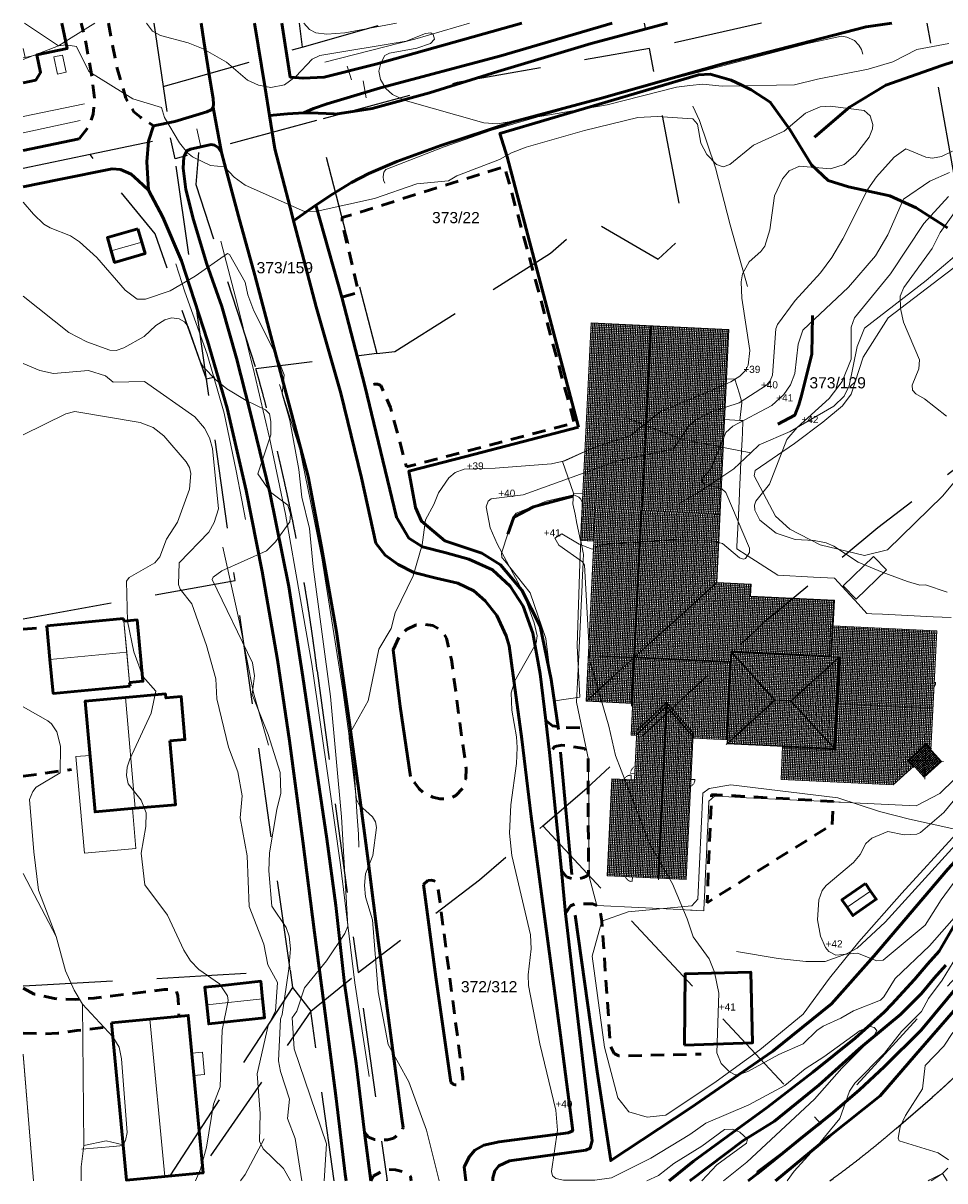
# Model space of a CAD drawing. Header units: millimetres. Extents: x -74122 to 142230, y -47317 to 101767.
# Tile 1 of 2: x -68027 to 35106, y -37552 to 91942. Entities that reach past the tile are written whole.
import ezdxf

# ---------------------------------------------------------------- set-up
doc = ezdxf.new("R2010")
doc.units = ezdxf.units.MM
for name, pattern in [('Dash 1mm', [2, 1, -1]), ('IMPORT-STREK MED BDS151 _4_', [4000, 0, -4000]), ('IMPORT-STREK MED BDS208 _4_', [3500, 3500, 0]), ('IMPORT-STVEGKANT _3_', [2500, 1500, -1000]), ('IMPORT-TEIGGR _3_', [15000, 10000, -5000])]:
    doc.linetypes.add(name, pattern=pattern)
for name, color, linetype, lineweight, true_color in [('- tall koterl', 30, 'Continuous', 5, 0xff7f00), ('2119_70 Tennfjord barnehage SOSI UTM_lokal nullpunkt_dwg', 7, 'Continuous', 5, 0x767676), ('IfcAnnotation', 6, 'Continuous', 25, 0xff00ff), ('K--DI---AnnetVegarealAvgrensning-STVEGKANT', 2, 'IMPORT-STVEGKANT _3_', 18, 0xffff00), ('K--DI---Bygningslinje-HUSDIV', 3, 'Continuous', 18, 0x00ff00), ('K--DI---ElvBekk-VANN', 4, 'Continuous', 18, 0x00ffff), ('K--DI---Elvekant', 4, 'Continuous', 18, 0x00ffff), ('K--DI---Gjerde', 6, 'Continuous', 18, 0xff00ff), ('K--DI---Hekk-HEKK', 7, 'IMPORT-STREK MED BDS151 _4_', 18, 0x52a5a5), ('K--DI---Høydekurve-KURVE', 9, 'Continuous', 18, 0x808080), ('K--DI---Høydekurve-TKURVE', 7, 'Continuous', 18, 0xc0c0c0), ('K--DI---KantUtsnitt', 7, 'Continuous', 18, 0x999999), ('K--DI---MurLoddrett-STMUR', 5, 'IMPORT-STREK MED BDS208 _4_', 18, 0x0000ff), ('K--DI---Mønelinje-HUSDIV', 3, 'Continuous', 18, 0x00ff00), ('K--DI---Takkant-HUS_TAK', 3, 'Continuous', 18, 0x00ff00), ('K--DI---Taksprang-HUSDIV', 3, 'Continuous', 18, 0x00ff00), ('K--DI---TaksprangBunn', 3, 'Continuous', 18, 0x00ff00), ('K--DI---Teiggrense-TEIGGR', 20, 'IMPORT-TEIGGR _3_', 18, 0xff3f00), ('K--DI---Vegbom', 2, 'Continuous', 18, 0xffff00), ('K--DI---Vegdekkekant-VKANT', 2, 'Continuous', 18, 0xffff00), ('K--DI---VegFiktivGrense', 2, 'Continuous', 18, 0xffff00), ('K--DI---VeggrøftÅpen', 7, 'Continuous', 18, 0x7f9fff), ('K--DI---Veglenke', 30, 'Continuous', 18, 0xff7f00), ('K--DI---Vegrekkverk-FENDERVERK', 6, 'Continuous', 18, 0xff00ff), ('K--DI---Veranda-HUSDIV', 7, 'Continuous', 18, 0x999999), ('K--DI---Voll', 7, 'Continuous', 18, 0x7f5f3f)]:
    doc.layers.add(name, color=color, linetype=linetype, lineweight=lineweight, true_color=true_color)
for name, color, linetype, lineweight in [('Doors', 7, 'Dash 1mm', 5), ('IfcDoor', 7, 'Continuous', 5), ('IfcRoof', 7, 'Continuous', 5), ('IfcSlab', 7, 'Continuous', 5), ('K--DI---Flateavgrensning', 7, 'Continuous', 18), ('Toposolid', 7, 'Continuous', 5)]:
    doc.layers.add(name, color=color, linetype=linetype, lineweight=lineweight)
doc.styles.add('Arial', font='arial.ttf', dxfattribs={"height": 800})
doc.styles.add('Arial_1', font='arial.ttf', dxfattribs={"height": 1250})
pattern_1 = [(267.238, (-370.72, 17.89), (192.9606, -9.3091), []), (357.238, (-370.72, 17.89), (9.6375, 199.7677), [])]

# ---------------------------------------------------------------- blocks, each defined once
blk = doc.blocks.new('ARK_2119_70_0_rvt-1-situasjonsplan')
at = {"layer": 'IfcSlab'}
for p, q in [((10676, 52150), (11603, 52105)), ((12178, 47514), (10456, 47597)), ((12178, 47514), (10456, 47597)), ((-7694, 42910), (-5166, 44028)), ((-7694, 42910), (-6463, 39385)), ((-6463, 39385), (-6495, 38739)), ((-5392, 39333), (-6463, 39385)), ((-5392, 39333), (-6463, 39385)), ((11931, 35417), (12041, 37691)), ((12041, 37691), (12079, 38490)), ((-6055, 35990), (-5646, 34076)), ((-5643, 34062), (-5539, 33573)), ((-5487, 29129), (-5940, 19737)), ((-5940, 19737), (-6121, 15986)), ((-6121, 15986), (-4755, 9592)), ((-4755, 9592), (-4701, -3523)), ((34547, 5759), (36194, 7365)), ((31904, 4399), (34547, 5759)), ((-4701, -3523), (-3823, -6746)), ((-3823, -6746), (5482, -7207))]:
    blk.add_line(p, q, dxfattribs=at)
at = {"layer": 'Toposolid'}
for p, q in [((-67878, 91942), (-64059, 89408)), ((-62656, 90281), (-59988, 91942)), ((-64059, 89408), (-62656, 90281)), ((10676, 52150), (11603, 52105)), ((11603, 52105), (12111, 50474)), ((12111, 50474), (12361, 49667)), ((12393, 49460), (12178, 47514)), ((12361, 49667), (12393, 49460)), ((12178, 47514), (12514, 47498)), ((12512, 47466), (12447, 46115)), ((12514, 47498), (12512, 47466)), ((12410, 45354), (12350, 44098)), ((12447, 46115), (12410, 45354)), ((-7694, 42910), (-5166, 44028)), ((12350, 44098), (12307, 43209)), ((12289, 42838), (12250, 42035)), ((12307, 43209), (12289, 42838)), ((12241, 41837), (12170, 40371)), ((12250, 42035), (12241, 41837)), ((12170, 40371), (12079, 38490)), ((-6522, 38175), (-6495, 38739)), ((-6273, 37012), (-6522, 38175)), ((12079, 38490), (11931, 35417)), ((-6055, 35990), (-6273, 37012)), ((11931, 35417), (11836, 33453)), ((-5515, 33465), (-5539, 33573)), ((-5351, 32696), (-5515, 33465)), ((-5358, 31796), (-5322, 32558)), ((-5322, 32558), (-5351, 32696)), ((11836, 33453), (11821, 33143)), ((11821, 33143), (13004, 32381)), ((13004, 32381), (16422, 30181)), ((-5400, 30942), (-5370, 31559)), ((-5370, 31559), (-5358, 31796)), ((-5476, 29358), (-5400, 30942)), ((16422, 30181), (20404, 29990)), ((20404, 29990), (22776, 29876)), ((22776, 29876), (23626, 28940)), ((-5487, 29129), (-5476, 29358)), ((23626, 28940), (24961, 27470)), ((24961, 27470), (25037, 27386)), ((25037, 27386), (25069, 27351)), ((25069, 27351), (26381, 25906)), ((26381, 25906), (26954, 25878)), ((26954, 25878), (28146, 25821)), ((28146, 25821), (33802, 25550)), ((33802, 25550), (33803, 25550)), ((33803, 25550), (35801, 25454)), ((36194, 7365), (34547, 5759)), ((9342, 5472), (8713, 4901)), ((10276, 5428), (9342, 5472)), ((12908, 5302), (10276, 5428)), ((17804, 5069), (12908, 5302)), ((34547, 5759), (31904, 4399)), ((8713, 4901), (8622, 2998)), ((18541, 5034), (17804, 5069)), ((19341, 4996), (18541, 5034)), ((19731, 4978), (19341, 4996)), ((23247, 4810), (19731, 4978)), ((23320, 4807), (23247, 4810)), ((23430, 4802), (23320, 4807)), ((24795, 4737), (23430, 4802)), ((25636, 4697), (24795, 4737)), ((31904, 4399), (25636, 4697)), ((8622, 2998), (8575, 2031)), ((8555, 1612), (8387, -1902)), ((8575, 2031), (8555, 1612)), ((8365, -2356), (8198, -5830)), ((8387, -1902), (8365, -2356)), ((-64349, -10232), (-68027, -3161)), ((8174, -6327), (8125, -7338)), ((8198, -5830), (8174, -6327)), ((6635, -7264), (5482, -7207)), ((6829, -7274), (6635, -7264)), ((7321, -7298), (6829, -7274)), ((8125, -7338), (7321, -7298)), ((-63299, -14052), (-64349, -10232)), ((-62319, -16232), (-63299, -14052)), ((-61389, -17792), (-62319, -16232)), ((-61229, -33584), (-61389, -17792)), ((-61549, -35972), (-61229, -33584)), ((-61534, -37552), (-61549, -35972)), ((34861, -36722), (33590, -37552)), ((35370, -37552), (34861, -36722))]:
    blk.add_line(p, q, dxfattribs=at)
blk = doc.blocks.new('Dør Enkel - YD 10x21-1569000-situasjonsplan')
at = {"layer": 'Doors', "linetype": 'Continuous'}
blk.add_line((455, -854), (455, -1018), dxfattribs=at)
at = {"layer": 'Doors'}
blk.add_arc((455, -108), 910, 235.36397, 270, dxfattribs=at)
blk = doc.blocks.new('Dør Enkel - YD 10x21-1571489-situasjonsplan')
at = {"layer": 'Doors', "linetype": 'Continuous'}
blk.add_line((455, -529.25), (455, -993.25), dxfattribs=at)
at = {"layer": 'Doors'}
blk.add_arc((455, -83.25), 910, 209.6931251, 270, dxfattribs=at)
blk = doc.blocks.new('Dør Enkel - YD 10x21-V1-situasjonsplan')
at = {"layer": 'Doors', "linetype": 'Continuous'}
blk.add_line((455, -542), (455, -993), dxfattribs=at)
at = {"layer": 'Doors'}
blk.add_arc((455, -83), 910, 210.62765, 270, dxfattribs=at)
blk = doc.blocks.new('Dør Enkel - YD 10x21-1573320-situasjonsplan')
at = {"layer": 'Doors', "linetype": 'Continuous'}
blk.add_line((455, 479.25), (455, 993.25), dxfattribs=at)
at = {"layer": 'Doors'}
blk.add_arc((455, 83.25), 910, 90, 153.854664, dxfattribs=at)
blk = doc.blocks.new('Dør Enkel - YD 10x21-1573923-situasjonsplan')
at = {"layer": 'Doors', "linetype": 'Continuous'}
blk.add_line((455, -479.25), (455, -993.25), dxfattribs=at)
at = {"layer": 'Doors'}
blk.add_arc((455, -83.25), 910, 206.145336, 270, dxfattribs=at)
blk = doc.blocks.new('2119_70 Tennfjord barnehage SOSI UTM_lokal nullpunkt_dwg-1701593-situasjonsplan')
at = {"layer": 'K--DI---AnnetVegarealAvgrensning-STVEGKANT', "color": 7, "lineweight": 50}
for p, q in [((29814, 99227), (32459, 99560)), ((30608, 82781), (35973, 83811))]:
    blk.add_line(p, q, dxfattribs=at)
at = {"layer": 'K--DI---AnnetVegarealAvgrensning-STVEGKANT', "color": 7, "lineweight": 50, "flags": 128}
for points in [[(33442, 154311), (34510, 155824), (34867, 157143), (34954, 158869), (34505, 161320), (33710, 164936), (33038, 167241)], [(36073, 167387), (37237, 162594), (38437, 159097), (39399, 157632), (40158, 157048), (41673, 156150)], [(63642, 138018), (65336, 138610), (65396, 139023), (63271, 146339), (63263, 146920), (81137, 153489), (90310, 125228), (71779, 119408), (69669, 125984), (68473, 128369), (68146, 128494), (67777, 128476), (66706, 128264)], [(71295, 98921), (71939, 100514), (72675, 101250), (73708, 101831), (74594, 101924), (75570, 101840), (76216, 101521), (76841, 101011), (77167, 100486), (77841, 98136), (79456, 89343), (80087, 86030), (80081, 84898), (79764, 83792), (79063, 82967), (78488, 82649), (77932, 82542), (77303, 82521), (76514, 82674), (75484, 83064), (74922, 83508), (74389, 84183), (73898, 84830)], [(88738, 91823), (89516, 91260), (90742, 91159), (92656, 91191)], [(91274, 75156), (91888, 74465), (92599, 74259), (93425, 74349), (93789, 74487), (94091, 74661), (94321, 74873), (93884, 83312), (93631, 88345), (93213, 88926), (90658, 89163), (89886, 88985), (89299, 88276)], [(75927, 72854), (76396, 73307), (76823, 73368), (77116, 73312), (77335, 73142), (77543, 72772), (77665, 72107), (80185, 58052), (81371, 51542), (81392, 51092), (81260, 50925), (81041, 50695), (80813, 50654), (80573, 50642), (80352, 50661), (80039, 50917)], [(91954, 70394), (92493, 71260), (92963, 71473), (93940, 71561), (94940, 71589), (95438, 71443), (95794, 70909), (96071, 69721), (97693, 55833), (98154, 54994), (98676, 54749), (107875, 55403)], [(31749, 59128), (33018, 58519), (35310, 58109), (37693, 58124), (39743, 58373), (47517, 59719), (48367, 59750), (48907, 59556), (49087, 59134), (49320, 56803)], [(31992, 54097), (34201, 54121), (35867, 54262), (37969, 54673), (41874, 55282)], [(70662, 44818), (71157, 44321), (71817, 44112), (72560, 44068), (73298, 44144), (73978, 44367), (74324, 44664), (74765, 45056), (74970, 45596)], [(71651, 39469), (71897, 39982), (72625, 40447), (73568, 40833), (74360, 40811), (75158, 40659), (76051, 40202)]]:
    blk.add_lwpolyline(points, dxfattribs=at)
blk.add_lwpolyline([(121300, 81771), (121296, 84344), (107635, 84456), (107728, 72346)], close=True, dxfattribs=at)
at = {"layer": 'K--DI---Bygningslinje-HUSDIV', "color": 8, "lineweight": 5, "true_color": 0x808080}
for p, q in [((98238, 99300), (107142, 108159)), ((109022, 100531), (114168, 95333)), ((121246, 100530), (116010, 95332)), ((109024, 90109), (114168, 95333)), ((121248, 90108), (116010, 95332)), ((102134, 94082), (98944, 90694)), ((102134, 94082), (105392, 90675)), ((131371, 91338), (131314, 89403)), ((129388, 89270), (131314, 89403)), ((131404, 87334), (131314, 89403)), ((133386, 89402), (131314, 89403))]:
    blk.add_line(p, q, dxfattribs=at)
at = {"layer": 'K--DI---ElvBekk-VANN', "color": 150, "lineweight": 50, "true_color": 0x0080ff, "flags": 128}
blk.add_lwpolyline([(133191, 168565), (129435, 167142), (123287, 164663), (119352, 161990), (115598, 158455)], dxfattribs=at)
at = {"layer": 'K--DI---Elvekant', "color": 150, "lineweight": 50, "true_color": 0x0080ff, "flags": 128}
for points in [[(136063, 72322), (133909, 68193), (132680, 66682), (131335, 64895), (128912, 61995), (128096, 61055), (125009, 58022), (120478, 53979), (115592, 49849), (112277, 47166), (107604, 43386), (104988, 41068)], [(134754, 66662), (133515, 65150), (132170, 63364), (129946, 60893), (128700, 59742), (125497, 56834), (121208, 52563), (116437, 48318), (113017, 45940), (107434, 41306), (107301, 41180)]]:
    blk.add_lwpolyline(points, dxfattribs=at)
at = {"layer": 'K--DI---Flateavgrensning', "color": 8, "lineweight": 5, "true_color": 0x808080, "flags": 128}
for points in [[(30666, 161426), (30173, 163334), (31112, 163580), (31605, 161671)], [(110672, 120284), (110772, 120889), (115021, 124138), (118082, 126678), (120192, 128592), (121108, 129948), (122217, 134136), (124813, 138656), (133134, 145666), (135794, 147406), (139989, 146978), (144720, 144993), (149406, 141255), (150815, 140061), (151373, 139287), (151812, 138487), (136882, 125683), (131894, 119075), (125973, 112732), (123456, 111990), (118445, 112940), (114965, 114514), (113275, 115914)], [(92417, 94624), (89639, 94099), (89412, 94439), (88294, 101013), (86300, 106032), (83271, 109470), (82914, 109804), (82880, 110303), (83500, 112605), (84114, 114617), (84293, 114846), (87594, 116357), (90638, 117184), (91209, 116962), (91450, 116743), (91651, 116312), (91676, 109566), (91811, 100331)], [(124451, 111918), (125971, 110500), (122763, 107051), (121233, 108479)]]:
    blk.add_lwpolyline(points, close=True, dxfattribs=at)
blk.add_lwpolyline([(135195, 81390), (129452, 74455), (124899, 68799), (121829, 64587), (119057, 60408), (114414, 56199), (109721, 52429), (104259, 48381), (102191, 48081), (100116, 48552), (98792, 50069), (97060, 55662), (95162, 65743), (96071, 69721), (98958, 70892), (106057, 71915), (106691, 72676), (106659, 84559), (107363, 85113), (109751, 85629), (121776, 84767), (126504, 83464), (129882, 82776), (135019, 81912)], dxfattribs=at)
at = {"layer": 'K--DI---Gjerde', "color": 36, "lineweight": 50, "true_color": 0x804000}
for p, q in [((81373, 154611), (90792, 124771)), ((92445, 74752), (90525, 88386))]:
    blk.add_line(p, q, dxfattribs=at)
at = {"layer": 'K--DI---Gjerde', "color": 36, "lineweight": 50, "true_color": 0x804000, "flags": 128}
for points in [[(107136, 163894), (105980, 164389), (103602, 164915), (102317, 164783), (80428, 157179), (81373, 154611)], [(130959, 149035), (127366, 151094), (124354, 152310), (119690, 153106), (117359, 153695), (115407, 155343), (112799, 159191), (110474, 162143), (108291, 163399), (107136, 163894)], [(113060, 126186), (114908, 127306), (115292, 128476), (115552, 129530), (116488, 134200), (116338, 138538)], [(90203, 90913), (89106, 96427), (87570, 102339), (85328, 106266), (82803, 108997), (80653, 110185), (76471, 111375), (73769, 113427), (73025, 114943), (72080, 118962), (78375, 120888), (90792, 124771)], [(83467, 112453), (84065, 114384), (86177, 115648), (90554, 117050)], [(93042, 70256), (96353, 52895), (98351, 43010), (106938, 49301), (115860, 56109), (122187, 61721), (126655, 67282), (134465, 77410), (141818, 86255), (150313, 95896), (157683, 103750), (166403, 112671), (167791, 114820), (168384, 116441), (171886, 115238), (174404, 114498), (176040, 114017)]]:
    blk.add_lwpolyline(points, dxfattribs=at)
blk.add_lwpolyline([(105970, 56303), (105645, 64276), (112977, 64830), (113567, 56950)], close=True, dxfattribs=at)
at = {"layer": 'K--DI---Hekk-HEKK', "color": 8, "linetype": 'Continuous', "lineweight": 5, "true_color": 0x808080}
blk.add_line((27051, 156489), (33842, 158255), dxfattribs=at)
at = {"layer": 'K--DI---Høydekurve-KURVE', "lineweight": 5, "flags": 128}
for points in [[(131875, 127984), (129303, 129833), (128319, 130316), (127938, 130728), (127862, 131265), (128522, 133149), (128534, 134151), (126564, 138250), (126140, 139782), (126054, 141139), (126406, 142157), (129342, 146654), (130166, 148466), (135615, 156918)], [(118167, 41704), (118894, 42840), (121460, 45877), (123725, 48940), (124646, 52048), (125202, 52986), (128357, 56492), (130167, 59022), (132268, 61336), (132986, 62842), (134405, 64963), (135567, 67032)], [(139072, 76562), (132831, 68742), (129172, 64911), (127993, 62782), (127621, 62393), (124682, 61070), (123304, 60153), (121378, 59199), (120673, 58664), (119217, 57092), (116548, 55772), (113252, 53741), (112152, 53287), (111802, 53280), (111138, 53559), (110174, 54443), (109627, 55618), (109534, 62311), (108922, 64625), (108260, 66104), (106353, 68475), (105588, 70441), (103751, 74267), (100987, 78648), (96707, 88303), (95799, 91553), (93330, 98733), (92215, 109401), (91958, 109749), (89249, 111511), (88754, 112238), (89508, 112785), (91512, 111710), (92978, 111220), (94031, 111812), (102146, 112724), (106317, 112805), (107510, 112562), (109485, 111056), (109932, 110917), (110168, 111009), (110574, 111719), (110542, 112178), (107624, 118294), (107145, 118682), (105160, 119137), (104877, 119403), (104970, 119768), (105800, 120829), (107300, 124997), (108036, 125733), (112270, 128240), (113559, 129543), (114256, 130648), (114675, 131930), (114896, 135235), (115349, 136838), (120232, 141869), (123079, 145531), (124335, 147924), (125900, 152004), (128729, 154173), (130900, 155239)], [(133936, 42465), (134103, 42593), (135517, 43372), (136079, 43979)], [(136084, 44911), (134886, 45664), (130498, 46764), (130363, 47078), (130512, 48346), (131049, 49654), (132803, 52732), (132968, 55323), (134950, 57611), (135906, 59179)], [(136010, 77145), (133893, 73919), (132211, 71014), (127715, 66893), (127010, 66769), (124821, 67524), (122394, 67187), (121596, 67549), (121205, 67970), (120594, 69222), (120176, 71044), (120188, 73288), (120528, 74315), (120930, 74925), (123882, 77641), (124568, 78565), (125158, 79825), (125800, 80436), (127532, 81261), (129406, 81011), (130811, 81149), (131202, 81338), (133701, 83711), (136324, 87231)], [(132893, 108331), (130436, 109053), (129799, 108972), (128390, 109325), (125514, 110207), (122792, 111227), (119960, 112863), (119114, 113182), (117762, 113387), (115599, 113403), (113458, 114001), (111560, 115361), (110966, 116473), (110879, 117030), (111027, 117487), (112434, 119448), (114140, 124546), (115235, 125920), (118644, 129348), (120022, 131297), (120889, 133862), (120726, 137438), (121066, 138486), (124855, 143584), (128309, 149397), (130920, 152557)], [(68284, 168941), (62566, 167590), (60565, 167353), (59320, 167413), (58592, 167769), (57920, 168441)], [(79290, 39828), (77611, 45433), (75352, 50741), (72855, 54775), (71461, 60625), (70445, 68615), (69532, 71154), (69360, 72417), (69387, 73730), (70117, 75837), (70375, 78984), (70215, 79597), (69869, 80130), (68358, 81359), (67979, 81951), (66848, 88795), (66929, 89400), (68744, 93081), (69664, 98902), (70951, 101287), (71287, 103045), (73135, 107269), (73956, 110793), (74210, 113619), (75047, 115361), (75484, 116694), (76582, 118408), (77251, 119071), (78233, 119469), (81714, 119737), (87982, 120550), (89446, 120931), (92620, 122586), (96571, 124108), (99934, 127024), (105623, 129671), (107568, 130666), (108555, 131364), (109144, 132024), (109406, 132607), (109546, 134276), (108346, 140064), (108207, 141900), (108303, 142806), (108968, 144179), (110230, 145402), (110642, 146012), (111113, 147867), (111450, 151668), (112237, 153618), (112973, 154554), (114075, 155148), (117566, 155016), (119071, 155569), (120288, 156689), (121701, 158740), (122056, 159688), (122061, 160199), (121725, 161144), (120998, 161699), (117189, 161996), (116083, 161893), (114490, 161075), (112198, 158982), (108818, 157247), (106296, 154953), (105569, 154648), (104798, 154861), (103655, 155947), (102945, 157174), (102452, 159293), (101924, 159858), (97926, 159935), (95765, 159701), (89882, 157955), (83429, 155782), (81841, 155085), (80510, 154249), (75853, 152193), (74941, 151588), (71421, 151098), (66745, 149240), (60422, 147493), (59005, 147395), (52251, 150013), (50948, 150871), (49834, 151968), (48248, 152042), (46214, 152905), (45624, 153317), (44661, 154392), (42867, 157139), (42462, 158250), (39229, 159075), (34137, 161893), (32624, 164614), (31418, 164716), (30633, 164588), (26743, 162865)], [(66444, 39209), (66478, 43344), (62379, 53809), (61983, 57244), (62466, 58018), (63210, 60667), (65512, 63791), (67422, 66937), (67692, 67771), (66422, 79984), (64546, 93349), (61889, 107748), (61264, 111993), (60264, 115489), (59766, 118548), (58484, 123963), (57501, 126899), (57609, 129026), (56798, 130889), (53897, 136016), (53131, 137791), (52763, 139195), (50846, 142186), (50641, 142296), (47137, 139604), (44420, 137801), (41707, 136759), (40779, 136704), (39372, 137637), (36040, 141131), (34017, 142815), (32986, 143416), (30666, 144196), (29957, 144582), (28725, 145624), (27512, 146945)], [(63936, 39088), (62964, 43765), (62006, 45982), (62111, 48159), (60973, 51198), (60697, 52366), (60662, 57030), (60837, 57549), (61339, 62709), (61411, 64955), (61193, 66356), (60827, 67300), (59113, 69630), (58594, 73529), (58546, 75559), (59123, 80423), (59513, 82304), (59323, 84577), (57768, 88787), (55745, 93165), (55925, 95236), (55635, 96694), (50671, 105775), (50778, 106050), (51722, 106827), (56599, 109285), (57530, 110321), (59060, 112637), (59069, 113499), (58721, 114483), (56733, 115849), (55215, 117828), (56453, 122273), (56391, 123762), (56180, 124612), (55718, 125041), (53511, 125965), (51301, 127170), (50014, 128109), (48515, 129509), (48224, 129925), (46630, 133913), (46196, 134413), (45589, 134744), (44734, 134823), (43986, 134556), (42999, 133858), (41769, 132567), (39564, 131179), (38709, 130848), (38018, 130844), (35385, 131668), (33337, 132621), (28019, 136438)], [(62687, 39027), (61836, 40377), (59424, 42443), (59003, 43284), (58923, 46374), (58379, 50803), (59317, 56264), (60070, 57892), (60144, 61130), (58971, 63035), (58429, 65332), (56558, 69467), (56085, 75110), (55072, 79306), (55174, 81764), (54564, 84438), (53393, 87135), (51853, 92487), (51636, 94709), (50377, 98392), (48535, 102949), (47157, 104534), (46921, 105063), (46904, 107485), (50027, 111040), (50583, 112168), (51009, 113720), (49995, 120419), (49628, 121593), (49015, 122665), (47865, 123881), (42041, 127554), (38559, 127306), (37646, 127983), (35710, 128460), (31820, 127952), (30275, 128228), (28382, 128910)], [(30233, 90542), (33074, 89108), (33499, 88798), (34142, 87928), (34619, 86339), (34712, 83370), (32123, 81643), (31767, 81135), (31461, 80209), (32202, 74398), (32948, 70129), (35146, 65049), (36379, 61284), (37463, 59154), (38467, 57641), (42048, 54169), (42783, 53054), (43136, 51749), (44162, 43549), (44026, 42641), (43790, 42149), (41840, 42506), (39388, 41877), (39183, 39474), (39274, 37898)], [(102502, 40948), (103765, 41619), (105408, 43040), (108471, 45130), (110888, 47119), (111805, 47193), (112632, 46873), (113527, 46155), (113429, 45710), (110219, 43132), (108632, 41244)]]:
    blk.add_lwpolyline(points, dxfattribs=at)
at = {"layer": 'K--DI---Høydekurve-TKURVE', "color": 8, "lineweight": 5, "true_color": 0x808080, "flags": 128}
for points in [[(111080, 41362), (113572, 43564), (120794, 50961), (123693, 54595), (127086, 58333), (127375, 58997), (127080, 59303), (126654, 59403), (125528, 58888), (121625, 55746), (119601, 54327), (117414, 52330), (113482, 50007), (108767, 47707), (107051, 46343), (102833, 43507), (98535, 41077), (96689, 40737), (93173, 40578), (92315, 40716), (91920, 41008), (91798, 41472), (92234, 46139), (91957, 48338), (89782, 55662), (88228, 62134), (88110, 63330), (88300, 66253), (88155, 67797), (85670, 76558), (85269, 79061), (85266, 82235), (85662, 86889), (85667, 88662), (85539, 89847), (84865, 92818), (84702, 94742), (85047, 96101), (87211, 100430), (87311, 101256), (86882, 102677), (85432, 106181), (82341, 111318), (81465, 113068), (80892, 115403), (81112, 116034), (81430, 116290), (84983, 116932), (95338, 121236), (101536, 122876), (103009, 125340), (103848, 126202), (105572, 127216), (108609, 128384), (111561, 130478), (111977, 130999), (112186, 131630), (112326, 136823), (112472, 137340), (114330, 140113), (116998, 143325), (118195, 145095), (119332, 147242), (121852, 152920), (122753, 154365), (124625, 156648), (125869, 157629), (128171, 156819), (128926, 156736), (129915, 156984), (131105, 157642)], [(130126, 169629), (126582, 168787), (123971, 167309), (121245, 166327), (115614, 164954), (113099, 164182), (105024, 163662), (102836, 163776), (101395, 163567), (99927, 163286), (92251, 160933), (80097, 158224), (78582, 158291), (69662, 160364), (68222, 160955), (67430, 161598), (66782, 162577), (66569, 163468), (66746, 164368), (67163, 165259), (67641, 165532), (70690, 166240), (72203, 166834), (72618, 167374), (72424, 167856), (72155, 168053), (71559, 167954), (69453, 166981), (59872, 164907), (59032, 164466), (57328, 162432), (56075, 161440), (54591, 161058), (53189, 161281), (51915, 161750), (49500, 163656), (46820, 165038), (45090, 165636), (41965, 166286), (41063, 166723), (40348, 167593)], [(52061, 38515), (52552, 39829), (53112, 42319), (53669, 47161), (54305, 49144), (54219, 55478), (54718, 58826), (54613, 59361), (53660, 60647), (51275, 62133), (50289, 63067), (49503, 64210), (47476, 68047), (44795, 71322), (44215, 74838), (44591, 77829), (44546, 79379), (43929, 80751), (42392, 82519), (42168, 83429), (42173, 84371), (42430, 85274), (44589, 90534), (44980, 92996), (43433, 94563), (42301, 97272), (41436, 100684), (41111, 105124), (41390, 105577), (44157, 107353), (44685, 108039), (45369, 110054), (46505, 112021), (47647, 115751), (47732, 117507), (47529, 118198), (47140, 118780), (44503, 121566), (43258, 122457), (41774, 122936), (34433, 123813), (33407, 123504), (28785, 120928), (28768, 120915)]]:
    blk.add_lwpolyline(points, dxfattribs=at)
at = {"layer": 'K--DI---KantUtsnitt', "color": 8, "lineweight": 5, "true_color": 0x808080}
for p, q in [((32105, 51740), (33958, 37641)), ((33957, 37641), (32106, 51721)), ((33957, 37641), (32106, 51721)), ((33957, 37641), (32106, 51719)), ((33957, 37641), (32106, 51718)), ((33954, 37641), (32108, 51689)), ((33953, 37641), (32108, 51682)), ((32108, 51682), (33953, 37641))]:
    blk.add_line(p, q, dxfattribs=at)
at = {"layer": 'K--DI---MurLoddrett-STMUR', "color": 8, "lineweight": 5, "true_color": 0x808080}
blk.add_line((39189, 41427), (43773, 42069), dxfattribs=at)
at = {"layer": 'K--DI---Mønelinje-HUSDIV', "color": 8, "lineweight": 5, "true_color": 0x808080}
for p, q in [((26684, 164105), (26940, 163108)), ((40981, 143101), (37622, 141968)), ((98238, 115899), (98238, 99300)), ((98238, 99300), (109021, 99300)), ((41523, 97224), (32972, 95991)), ((114168, 95333), (116010, 95332)), ((131964, 95221), (121252, 95224)), ((102162, 74630), (102134, 94082)), ((41608, 92142), (43304, 79810)), ((123415, 72592), (125934, 74536)), ((52355, 58221), (58565, 59201)), ((48595, 38837), (46078, 56336))]:
    blk.add_line(p, q, dxfattribs=at)
at = {"layer": 'K--DI---Takkant-HUS_TAK', "color": 7, "lineweight": 50}
for p, q in [((32441, 99729), (40982, 100962)), ((41026, 100664), (40982, 100962)), ((42065, 93446), (42006, 93844))]:
    blk.add_line(p, q, dxfattribs=at)
at = {"layer": 'K--DI---Takkant-HUS_TAK', "color": 7, "lineweight": 50, "flags": 128}
for points in [[(30873, 167136), (31598, 164314), (28265, 163452)], [(28265, 163452), (28769, 161524), (28261, 160629), (26869, 160272)], [(42065, 93446), (33525, 92213), (32972, 95991), (32441, 99729)], [(42006, 93844), (43488, 94055), (42498, 100875), (41026, 100664)], [(54007, 60493), (58260, 61169), (58509, 59539)], [(58509, 59539), (58565, 59201), (58896, 57105), (52686, 56124), (52355, 58221), (52040, 60188), (54007, 60493)]]:
    blk.add_lwpolyline(points, dxfattribs=at)
for points in [[(40491, 144549), (37131, 143416), (37622, 141968), (38054, 140687), (41413, 141831), (40981, 143101)], [(46816, 87528), (47789, 80427), (43304, 79810), (38838, 79194), (37142, 91526), (41608, 92142), (46073, 92758), (46135, 92301), (47846, 92533), (48497, 87759)], [(125314, 75347), (122785, 73403), (123415, 72592), (124098, 71704), (126618, 73648), (125934, 74536)], [(41813, 55730), (44319, 38220), (48595, 38837), (52860, 39443), (50354, 56953), (46078, 56336)]]:
    blk.add_lwpolyline(points, close=True, dxfattribs=at)
at = {"layer": 'K--DI---Taksprang-HUSDIV', "color": 8, "lineweight": 5, "true_color": 0x808080}
blk.add_line((120065, 100523), (120066, 104017), dxfattribs=at)
at = {"layer": 'K--DI---Taksprang-HUSDIV', "color": 8, "lineweight": 5, "true_color": 0x808080, "flags": 128}
for points in [[(28265, 163452), (26940, 163108), (26734, 163055)], [(42006, 93844), (41523, 97224), (41026, 100664)], [(115401, 90116), (121248, 90108), (121246, 100530), (120065, 100523), (109022, 100531), (109016, 90679)], [(94364, 99293), (98238, 99300), (98238, 93914)], [(130112, 88574), (129388, 89270), (131371, 91338), (131969, 90766)]]:
    blk.add_lwpolyline(points, dxfattribs=at)
at = {"layer": 'K--DI---TaksprangBunn', "color": 8, "lineweight": 5, "true_color": 0x808080}
blk.add_line((41026, 100664), (42006, 93844), dxfattribs=at)
at = {"layer": 'K--DI---TaksprangBunn', "color": 8, "lineweight": 5, "true_color": 0x808080, "flags": 128}
for points in [[(28265, 163452), (26940, 163108), (26734, 163055)], [(115401, 90116), (121248, 90108), (121252, 95224), (121246, 100530), (120065, 100523), (120066, 104017)], [(120065, 100523), (109022, 100531), (109021, 99300), (109016, 90679)], [(94364, 99293), (98238, 99300), (98238, 93914)], [(131969, 90766), (131371, 91338), (129388, 89270), (130112, 88574)]]:
    blk.add_lwpolyline(points, dxfattribs=at)
at = {"layer": 'K--DI---Teiggrense-TEIGGR', "color": 11, "lineweight": 25, "true_color": 0xff8080}
for p, q in [((57381, 168415), (57868, 165762)), ((61840, 60631), (48829, 38359)), ((130080, 48155), (133957, 51846)), ((122950, 41935), (123318, 42232))]:
    blk.add_line(p, q, dxfattribs=at)
at = {"layer": 'K--DI---Teiggrense-TEIGGR', "color": 11, "lineweight": 25, "true_color": 0xff8080, "flags": 128}
for points in [[(209626, 160349), (134166, 142752), (127597, 171803)], [(109084, 170910), (96691, 167475), (96009, 170279)], [(42540, 160587), (44894, 161381), (57868, 165762), (67121, 168885)], [(41165, 167633), (42540, 160587), (43644, 154923), (34735, 152611)], [(67871, 131914), (69857, 132260), (86738, 144058), (90847, 148120), (98786, 143968), (101675, 146971), (96691, 167475), (75380, 162632), (59863, 157628), (67871, 131914), (54429, 129554)], [(59863, 157628), (46850, 153426), (44278, 152581), (43644, 154923)], [(46850, 153426), (46713, 149825), (54429, 129554), (48950, 128158), (44278, 152581)], [(29758, 100387), (53233, 105798), (48950, 128158), (42435, 144083), (34735, 152611), (27331, 150681)], [(232240, 149747), (232177, 149654), (222101, 140628), (202787, 125509), (195040, 119659), (168122, 97997), (153054, 86817), (141396, 71958), (121637, 48238)], [(88945, 80060), (93676, 84503), (112924, 104304), (124774, 115187), (138147, 126435), (155969, 137817), (171850, 143990), (188891, 126130), (195040, 119659)], [(31737, 59376), (33141, 59506), (52784, 61565), (61496, 62566), (53233, 105798)], [(62900, 96133), (69111, 62654), (82154, 73685), (88945, 80060), (114503, 55193), (121637, 48238), (113422, 41475)], [(61496, 62566), (61840, 60631), (64035, 58084), (51792, 38502)], [(67538, 39261), (64035, 58084), (69111, 62654), (73461, 39547)]]:
    blk.add_lwpolyline(points, dxfattribs=at)
at = {"layer": 'K--DI---Teiggrense-TEIGGR', "color": 11, "lineweight": 25, "true_color": 0xff8080}
for centre, radius, start, end in [((-160251, 57359), 226495, 9.85724, 18.58733), ((88863, 99147), 65352, 313.63223, 321.97783), ((57438, 124273), 105218, 308.7649, 313.66151)]:
    blk.add_arc(centre, radius, start, end, dxfattribs=at)
at = {"layer": 'K--DI---Vegbom', "color": 8, "lineweight": 5, "true_color": 0x808080}
for p, q in [((63006, 163857), (63538, 162381)), ((65303, 160444), (64843, 162304)), ((47070, 154058), (46523, 156054))]:
    blk.add_line(p, q, dxfattribs=at)
at = {"layer": 'K--DI---Vegdekkekant-VKANT', "color": 7, "lineweight": 50}
for p, q in [((33442, 154311), (27234, 152696)), ((49397, 153559), (49827, 152308)), ((60229, 148175), (63642, 138018)), ((89299, 88276), (91274, 75156)), ((71651, 39469), (70662, 44818)), ((82269, 39972), (81995, 41510)), ((76051, 40202), (76152, 39677)), ((71653, 39460), (71651, 39469))]:
    blk.add_line(p, q, dxfattribs=at)
at = {"layer": 'K--DI---Vegdekkekant-VKANT', "color": 7, "lineweight": 50, "flags": 128}
for points in [[(105062, 166197), (120775, 171080), (123622, 171611)], [(98575, 170403), (90132, 167709), (79875, 164080), (72338, 161344), (66031, 159257), (61946, 158440), (61755, 158460)], [(92361, 170103), (80110, 165854), (66828, 161629)], [(55472, 168323), (56691, 162351), (58136, 162280), (60497, 162535), (66201, 164241), (82286, 169617)], [(46440, 167887), (46849, 165901), (47618, 162203), (48179, 159507), (48256, 158940), (48245, 158539)], [(54591, 157955), (53965, 160958), (52406, 168175)], [(105062, 166197), (91594, 161682), (81706, 158492), (73901, 155512), (69072, 153497), (65982, 151987), (64122, 150896), (62048, 149474), (60229, 148175)], [(66828, 161629), (60951, 159553), (59459, 158950), (58403, 158409)], [(48245, 158539), (48029, 158249), (47560, 158016), (44036, 156754), (41673, 156150)], [(61755, 158460), (59131, 158474), (58403, 158409)], [(70662, 44818), (69362, 52474), (67652, 61352), (66242, 70024), (64873, 77437), (63078, 86641), (61314, 95396), (59278, 105419), (56634, 115824), (53964, 124886), (52184, 130647), (50298, 136333), (48362, 140975), (46633, 145887), (45631, 149223), (45196, 151604), (45226, 152847), (45532, 153563), (45923, 153752), (48216, 154373), (48599, 154312), (49002, 154071), (49397, 153559)], [(58626, 124750), (56319, 132088), (53794, 140015), (51658, 146530), (49827, 152308)], [(41470, 148942), (40268, 149985), (39435, 150646), (38202, 151097), (37269, 151142), (31424, 149658), (27429, 148653)], [(68883, 39326), (68748, 40080), (67312, 48480), (65420, 59062), (64020, 66913), (62200, 77027), (60190, 88183), (58406, 97148), (56231, 106944), (53977, 115906), (51414, 125023), (48875, 132419), (45517, 141218), (43204, 145992), (41470, 148942)], [(68753, 110732), (66812, 117967), (64030, 127294), (60817, 136810), (58737, 143397), (57836, 146297)], [(66706, 128264), (70921, 113740), (72441, 111481), (73996, 110585), (76545, 110047), (79247, 109456), (81941, 108395), (83998, 106632), (85574, 104476), (86808, 101532), (87836, 97026), (88738, 91823)], [(58626, 124750), (60853, 117800), (62710, 110030), (64836, 100622), (66795, 90514), (68402, 81912), (69637, 75184), (71208, 66079), (72829, 57186), (74762, 46577), (74970, 45596)], [(73898, 84830), (72361, 92595), (71295, 98921)], [(169474, 99654), (165094, 95818), (155368, 88661), (150718, 84812), (146926, 80605), (141770, 72717), (136439, 64731), (132338, 59257), (128419, 54983)], [(128097, 51704), (131890, 56512), (136134, 61923), (140442, 68078), (144098, 73851)], [(80039, 50917), (77796, 62552), (75927, 72854)], [(85282, 40118), (85269, 40457), (85452, 41236), (85873, 41837), (87036, 42444), (95509, 44034), (95977, 44287), (96077, 44712), (96156, 45137), (91954, 70394)], [(128419, 54983), (125787, 52263), (122943, 49583), (119333, 46395), (117568, 44798), (114793, 42332), (113807, 41494)], [(116861, 41641), (122652, 46906), (128097, 51704)]]:
    blk.add_lwpolyline(points, dxfattribs=at)
at = {"layer": 'K--DI---VegFiktivGrense', "color": 7, "lineweight": 50}
for p, q in [((48245, 158539), (49397, 153559)), ((57836, 146297), (57385, 147767)), ((60229, 148175), (57836, 146297)), ((63642, 138018), (66706, 128264)), ((88738, 91823), (89299, 88276)), ((91274, 75156), (91954, 70394))]:
    blk.add_line(p, q, dxfattribs=at)
at = {"layer": 'K--DI---VegFiktivGrense', "color": 7, "lineweight": 50, "flags": 128}
for points in [[(58403, 158409), (56590, 158231), (54591, 157955)], [(57385, 147767), (55371, 154238), (54591, 157955)], [(41673, 156150), (41175, 154434), (41107, 152108), (41470, 148942)], [(68753, 110732), (69887, 109445), (71385, 108466), (73166, 107671), (75693, 107163), (78158, 106701), (79967, 105947), (81309, 104891), (82688, 103285), (83836, 101088), (84210, 99965), (84840, 96671), (86142, 89606), (87606, 81046), (89666, 69682), (92053, 56722), (93935, 46151), (93438, 45877), (85764, 44515), (84095, 44054), (83123, 43447), (82527, 42727), (81995, 41510)]]:
    blk.add_lwpolyline(points, dxfattribs=at)
at = {"layer": 'K--DI---VeggrøftÅpen', "color": 8, "lineweight": 5, "true_color": 0x808080}
for p, q in [((33433, 156353), (27139, 154662)), ((73401, 39544), (73385, 39633))]:
    blk.add_line(p, q, dxfattribs=at)
at = {"layer": 'K--DI---VeggrøftÅpen', "color": 8, "lineweight": 5, "true_color": 0x808080, "flags": 128}
for points in [[(60476, 164205), (70401, 167257), (76424, 169334)], [(49835, 143649), (52036, 136627), (54306, 128997), (56300, 121915), (58529, 113473), (60647, 104024), (62274, 96874)], [(70890, 51096), (68776, 61496), (66552, 74604), (64820, 83731), (62274, 96874)]]:
    blk.add_lwpolyline(points, dxfattribs=at)
at = {"layer": 'K--DI---Veglenke', "color": 8, "lineweight": 5, "true_color": 0x808080, "flags": 128}
for points in [[(111297, 67062), (115980, 66487), (119073, 66296), (121260, 66411), (123595, 67405), (124763, 68092), (127739, 71149), (136205, 81409)], [(133741, 147617), (128855, 143056), (122241, 137391)], [(111093, 123788), (114457, 125442), (119235, 128506), (120320, 129679), (120813, 130875), (121520, 135304), (122241, 137391)], [(110197, 122864), (107495, 123244), (102565, 123967), (98732, 125164), (95992, 126143)], [(111093, 123788), (110197, 122864), (108396, 120975), (104481, 118073), (102487, 116855)]]:
    blk.add_lwpolyline(points, dxfattribs=at)
at = {"layer": 'K--DI---Vegrekkverk-FENDERVERK', "color": 8, "lineweight": 5, "true_color": 0x808080, "flags": 128}
for points in [[(67851, 151006), (67655, 151336), (67598, 151684), (67653, 152217), (67887, 152549), (74267, 155390), (79394, 157459), (89784, 161024), (99926, 164337), (114363, 168898), (118089, 169889), (118675, 169787), (119552, 169459), (120076, 168973), (120368, 168517), (120544, 167995)], [(44893, 140877), (46083, 137791), (48886, 130938), (51103, 124427), (52751, 118060), (53549, 114814), (54062, 112686)], [(57150, 127943), (58120, 125277), (59776, 120821), (61255, 115076), (62799, 108803), (65880, 94134), (67614, 84747), (68171, 80049), (68395, 78117), (68504, 76681)]]:
    blk.add_lwpolyline(points, dxfattribs=at)
at = {"layer": 'K--DI---Veranda-HUSDIV', "color": 8, "lineweight": 5, "true_color": 0x808080, "flags": 128}
blk.add_lwpolyline([(26869, 160272), (28261, 160629), (28769, 161524), (28265, 163452), (26940, 163108), (26734, 163055)], dxfattribs=at)
for points in [[(42986, 79764), (38838, 79194), (37974, 85480), (36403, 85264), (37872, 74522), (43601, 75309)], [(50956, 52767), (52129, 52934), (52490, 50448), (51306, 50281)]]:
    blk.add_lwpolyline(points, close=True, dxfattribs=at)
at = {"layer": 'K--DI---Voll', "color": 8, "lineweight": 5, "true_color": 0x808080, "flags": 128}
for points in [[(108922, 141404), (106641, 148202), (104696, 154485), (102672, 159714), (101837, 161255)], [(57845, 87600), (55915, 93363), (53946, 101178), (51685, 109458)], [(59488, 43588), (57584, 39491), (57092, 38757)]]:
    blk.add_lwpolyline(points, dxfattribs=at)
at = {"layer": '- tall koterl', "lineweight": 13, "char_height": 800, "width": 2262.49, "attachment_point": 1, "rotation": 2.76243, "line_spacing_factor": 0.941778, "style": 'Arial'}
for s, insert in [('+39', (108892, 132530)), ('+40', (110943, 130892)), ('+41', (112722, 129533)), ('+42', (115650, 127233)), ('+39', (78487, 120245)), ('+40', (82171, 117368)), ('+41', (87464, 113199)), ('+42', (121180, 68785)), ('+41', (109584, 61163)), ('+40', (91841, 49440))]:
    blk.add_mtext(s, dxfattribs=dict(at, insert=insert))

msp = doc.modelspace()

# ---------------------------------------------------------------- hatches: boundary and pattern name
at = {"layer": 'IfcRoof', "true_color": 0x4e4e4e}
h = msp.add_hatch(dxfattribs=at)
h.set_pattern_fill('FP_19', color=251, style=0, pattern_type=2)
h.set_pattern_definition([(267.238, (-1214.33, 5765.22), (192.9606, -9.3091), []), (357.238, (-1214.33, 5765.22), (9.6375, 199.7677), [])])
h.paths.add_polyline_path([(-4167, 33990), (-3991, 37636), (1203, 37385), (2203, 58111), (-4471, 58433), (-5647, 34062)])
h = msp.add_hatch(dxfattribs=at)
h.set_pattern_fill('FP_18', color=251, style=0, pattern_type=2)
h.set_pattern_definition([(87.238, (565.14, 5679.36), (-192.9606, 9.3091), []), (177.238, (565.14, 5679.36), (-9.6375, -199.7677), [])])
h.paths.add_polyline_path([(9943, 36964), (10943, 57690), (2203, 58111), (1203, 37385), (8707, 37023)])
h = msp.add_hatch(dxfattribs=at)
h.set_pattern_fill('FP_13', color=251, style=0, pattern_type=2)
h.set_pattern_definition(pattern_1)
h.paths.add_polyline_path([(415, 21054), (1203, 37385), (-3991, 37636), (-4779, 21305), (-885, 21117)])
h = msp.add_hatch(dxfattribs=at)
h.set_pattern_fill('FP_12', color=251, style=0, pattern_type=2)
h.set_pattern_definition([(87.238, (383.62, -18.51), (-192.9606, 9.3091), []), (177.238, (383.62, -18.51), (-9.6375, -199.7677), [])])
h.paths.add_polyline_path([(415, 21054), (9577, 29373), (9943, 36964), (1203, 37385), (419, 21125)])
h = msp.add_hatch(dxfattribs=at)
h.set_pattern_fill('FP_11', color=251, style=0, pattern_type=2)
h.set_pattern_definition([(177.238, (183.8, 1734.2), (-9.3091, -192.9606), []), (267.238, (183.8, 1734.2), (199.7677, -9.6375), [])])
h.paths.add_polyline_path([(11203, 20534), (11253, 21583), (22440, 21043), (22746, 27386), (13357, 27839), (13422, 29187), (9577, 29373), (415, 21054), (10759, 20555)])
h = msp.add_hatch(dxfattribs=at)
h.set_pattern_fill('FP_10', color=251, style=0, pattern_type=2)
h.set_pattern_definition([(177.238, (73.97, 1533.07), (-9.2935, -192.638), []), (267.238, (73.97, 1533.07), (199.7677, -9.6375), [])])
h.paths.add_polyline_path([(33775, 15258), (34195, 23980), (22609, 24539), (22440, 21043), (23239, 21004), (22987, 15779), (32687, 15311)])
h = msp.add_hatch(dxfattribs=at)
h.set_pattern_fill('FP_13', color=251, style=0, pattern_type=2)
h.set_pattern_definition(pattern_1)
h.paths.add_polyline_path([(-5029, 16111), (415, 21054), (-4779, 21305), (-4885, 19102)])
h = msp.add_hatch(dxfattribs=at)
h.set_pattern_fill('FP_17', color=251, style=0, pattern_type=2)
h.set_pattern_definition([(357.238, (47.51, 984.68), (9.309, 192.9606), []), (87.238, (47.51, 984.68), (-199.7677, 9.6375), [])])
h.paths.add_polyline_path([(165, 15860), (415, 21054), (-5029, 16111), (-885, 15911)])
h = msp.add_hatch(dxfattribs=at)
h.set_pattern_fill('FP_14', color=251, style=0, pattern_type=2)
h.set_pattern_definition([(357.238, (52, 1077.87), (9.309, 192.9606), []), (87.238, (52, 1077.87), (-199.7677, 9.6375), [])])
h.paths.add_polyline_path([(10781, 11794), (11203, 20534), (415, 21054), (-7, 12315), (605, 12285), (631, 12837), (3942, 15965), (6937, 12533), (6910, 11981), (10759, 11795)])
h = msp.add_hatch(dxfattribs=at)
h.set_pattern_fill('FP_2', color=251, style=0, pattern_type=2)
h.set_pattern_definition([(267.238, (683.75, -33), (186.8097, -9.0123), []), (357.238, (683.75, -33), (9.6375, 199.7677), [])])
h.paths.add_polyline_path([(10759, 11345), (16125, 16217), (11253, 21583), (10841, 13032)])
h = msp.add_hatch(dxfattribs=at)
h.set_pattern_fill('FP_1', color=251, style=0, pattern_type=2)
h.set_pattern_definition([(177.238, (162.41, 3366.03), (-9.0123, -186.8087), []), (267.238, (162.41, 3366.03), (199.7677, -9.6375), [])])
h.paths.add_polyline_path([(17873, 16132), (23239, 21004), (11253, 21583), (16125, 16217)])
h = msp.add_hatch(dxfattribs=at)
h.set_pattern_fill('FP_4', color=251, style=0, pattern_type=2)
h.set_pattern_definition([(87.238, (3378.44, -163.01), (-186.8097, 9.0123), []), (177.238, (3378.44, -163.01), (-9.6375, -199.7677), [])])
h.paths.add_polyline_path([(22745, 10766), (23239, 21004), (17873, 16132), (22526, 11008)])
h = msp.add_hatch(dxfattribs=at)
h.set_pattern_fill('FP_16', color=251, style=0, pattern_type=2)
h.set_pattern_definition([(267.238, (226.28, -10.92), (192.4322, -9.2836), []), (357.238, (226.28, -10.92), (9.6375, 199.7677), [])])
h.paths.add_polyline_path([(2994, -3699), (3942, 15965), (631, 12837), (364, 7291), (-2170, 7413), (-2693, -3424), (2313, -3666)])
h = msp.add_hatch(dxfattribs=at)
h.set_pattern_fill('FP_15', color=251, style=0, pattern_type=2)
h.set_pattern_definition([(87.238, (230.03, -11.1), (-192.4322, 9.2836), []), (177.238, (230.03, -11.1), (-9.6375, -199.7677), [])])
h.paths.add_polyline_path([(6147, -3851), (6937, 12533), (3942, 15965), (2994, -3699)])
h = msp.add_hatch(dxfattribs=at)
h.set_pattern_fill('FP_3', color=251, style=0, pattern_type=2)
h.set_pattern_definition([(357.238, (42.98, 890.67), (9.0123, 186.8087), []), (87.238, (42.98, 890.67), (-199.7677, 9.6375), [])])
h.paths.add_polyline_path([(22745, 10766), (17873, 16132), (16125, 16217), (10759, 11345), (22296, 10788)])
h = msp.add_hatch(dxfattribs=at)
h.set_pattern_fill('FP_9', color=251, style=0, pattern_type=2)
h.set_pattern_definition([(357.238, (40.01, 829.2), (9.2935, 192.638), []), (87.238, (40, 829.2), (-199.7677, 9.6375), [])])
h.paths.add_polyline_path([(29326, 6731), (31667, 8857), (31050, 9536), (32983, 11290), (33553, 10662), (33775, 15258), (22987, 15779), (22745, 10766), (16952, 11046), (16773, 7337), (27891, 6800)])
h = msp.add_hatch(dxfattribs=at)
h.set_pattern_fill('FP_5', color=251, style=0, pattern_type=2)
h.set_pattern_definition([(222.238, (1184.16, -1304.22), (123.7549, -136.3008), []), (312.238, (1184.16, -1304.22), (148.0718, 134.4424), [])])
h.paths.add_polyline_path([(32894, 9447), (32983, 11290), (31050, 9536), (32687, 9457)])
h = msp.add_hatch(dxfattribs=at)
h.set_pattern_fill('FP_8', color=251, style=0, pattern_type=2)
h.set_pattern_definition([(132.238, (3874.97, 3518.25), (-136.3008, -123.7549), []), (222.238, (3874.97, 3518.25), (134.4424, -148.0718), [])])
h.paths.add_polyline_path([(34737, 9358), (32983, 11290), (32894, 9447), (34285, 9380)])
h = msp.add_hatch(dxfattribs=at)
h.set_pattern_fill('FP_6', color=251, style=0, pattern_type=2)
h.set_pattern_definition([(312.238, (3065.98, 2783.72), (136.3008, 123.7549), []), (42.238, (3065.98, 2783.72), (-134.4424, 148.0718), [])])
h.paths.add_polyline_path([(32805, 7603), (32894, 9447), (31050, 9536), (32687, 7733)])
h = msp.add_hatch(dxfattribs=at)
h.set_pattern_fill('FP_7', color=251, style=0, pattern_type=2)
h.set_pattern_definition([(42.238, (1918.68, -2113.22), (-123.7549, 136.3008), []), (132.238, (1918.68, -2113.22), (-148.0718, -134.4424), [])])
h.paths.add_polyline_path([(32805, 7603), (34737, 9358), (32894, 9447), (32823, 7973)])

# ---------------------------------------------------------------- linework, layer by layer
at = {"layer": 'IfcRoof'}
for p, q in [((-4471, 58433), (-5647, 34062)), ((10943, 57690), (-4471, 58433)), ((-7, 12315), (2203, 58111)), ((9577, 29373), (10943, 57690)), ((-5647, 34062), (-4167, 33990)), ((-4167, 33990), (-5029, 16111)), ((-5029, 16111), (9577, 29373)), ((13422, 29187), (9577, 29373)), ((13357, 27839), (13422, 29187)), ((22746, 27386), (13357, 27839)), ((22440, 21043), (22746, 27386)), ((34195, 23980), (22609, 24539)), ((33553, 10662), (34195, 23980)), ((415, 21054), (11203, 20534)), ((11253, 21583), (10759, 11345)), ((23239, 21004), (11253, 21583)), ((11253, 21583), (16125, 16217)), ((17873, 16132), (23239, 21004)), ((22745, 10766), (23239, 21004)), ((-5029, 16111), (165, 15860)), ((631, 12837), (3942, 15965)), ((3942, 15965), (2994, -3699)), ((3942, 15965), (6937, 12533)), ((10759, 11345), (16125, 16217)), ((16125, 16217), (17873, 16132)), ((22745, 10766), (17873, 16132)), ((33775, 15258), (22987, 15779)), ((-7, 12315), (605, 12285)), ((631, 12837), (364, 7291)), ((6147, -3851), (6937, 12533)), ((6910, 11981), (10781, 11794)), ((10759, 11345), (22745, 10766)), ((16952, 11046), (16773, 7337)), ((32983, 11290), (31050, 9536)), ((32805, 7603), (32983, 11290)), ((34737, 9358), (32983, 11290)), ((31050, 9536), (32805, 7603)), ((34737, 9358), (31050, 9536)), ((32805, 7603), (34737, 9358)), ((29326, 6731), (31667, 8857)), ((-2170, 7413), (-2693, -3424)), ((364, 7291), (-2170, 7413)), ((16773, 7337), (29326, 6731)), ((-2693, -3424), (6147, -3851))]:
    msp.add_line(p, q, dxfattribs=at)

# ---------------------------------------------------------------- block references
at = {"lineweight": 5}
msp.add_blockref('ARK_2119_70_0_rvt-1-situasjonsplan', (0, 0), dxfattribs=at)
at = {"layer": '2119_70 Tennfjord barnehage SOSI UTM_lokal nullpunkt_dwg', "color": 8, "lineweight": 13, "true_color": 0x808080, "rotation": 357.2375692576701}
msp.add_blockref('2119_70 Tennfjord barnehage SOSI UTM_lokal nullpunkt_dwg-1701593-situasjonsplan', (-102589, -73512), dxfattribs=at)
at = {"layer": 'IfcDoor'}
for name, p, rotation in [('Dør Enkel - YD 10x21-1569000-situasjonsplan', (33041, 17773), 87.23756925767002), ('Dør Enkel - YD 10x21-1573320-situasjonsplan', (-478, 6852), 357.2375692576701), ('Dør Enkel - YD 10x21-V1-situasjonsplan', (963, 8458), 267.23756925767), ('Dør Enkel - YD 10x21-1571489-situasjonsplan', (6137, 6930), 87.23756925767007), ('Dør Enkel - YD 10x21-1573923-situasjonsplan', (-282, -3061), 357.2375692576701)]:
    msp.add_blockref(name, p, dxfattribs=dict(at, rotation=rotation))

# ---------------------------------------------------------------- texts
at = {"layer": 'IfcAnnotation', "color": 1, "lineweight": 9, "true_color": 0xff0000, "char_height": 1250, "attachment_point": 1, "style": 'Arial_1'}
for s, insert, width in [('373/22', (-22273, 70816), 6413.5), ('373/159', (-41905, 65215), 7575.95), ('373/129', (19958, 52340), 7575.95), ('372/312', (-19042, -15210), 7575.95)]:
    msp.add_mtext(s, dxfattribs=dict(at, insert=insert, width=width))

doc.saveas('drawing.dxf')
